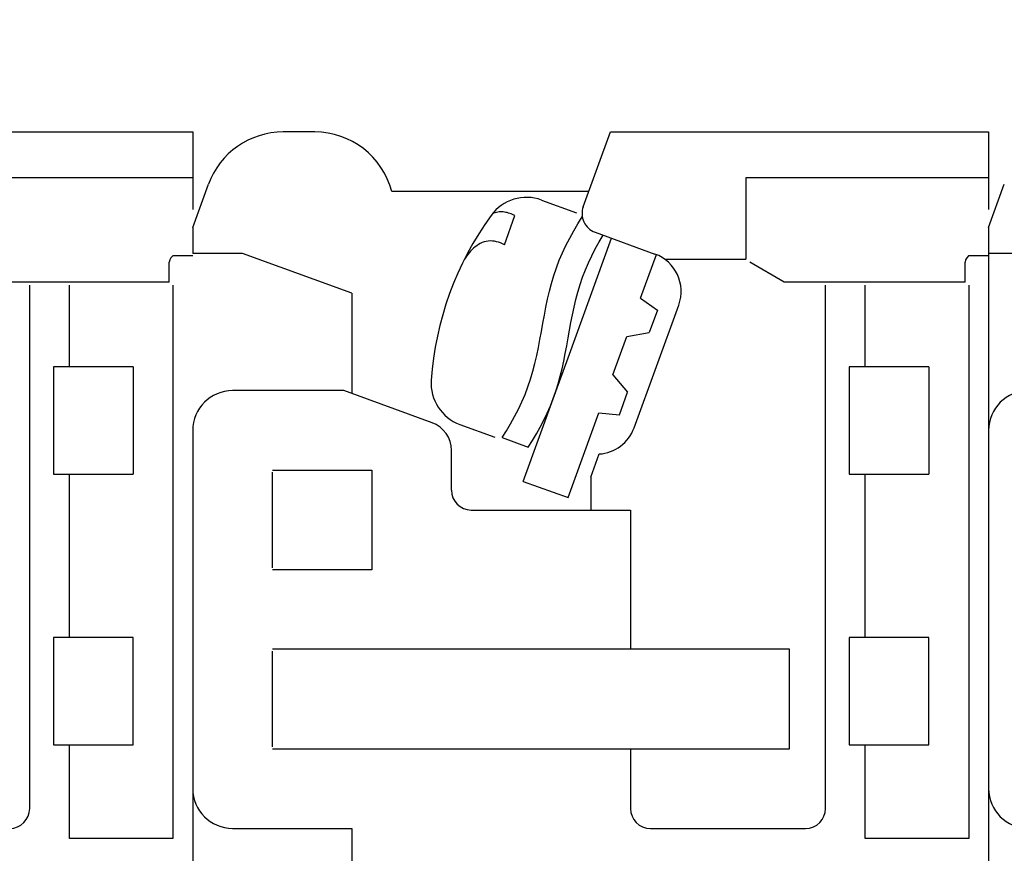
# Model space of a CAD drawing. Header units: inches. Extents: x 3 to 435, y 10 to 289.
# Tile 6 of 10: x 220 to 245, y 163 to 184. Entities that reach past the tile are written whole.
import ezdxf
from ezdxf import colors
from ezdxf.entities.mleader import LeaderData, LeaderLine
from ezdxf.math import Vec2, Vec3

# ---------------------------------------------------------------- set-up
doc = ezdxf.new("R2010")
doc.units = ezdxf.units.IN
doc.header["$LTSCALE"] = 10
doc.header["$MEASUREMENT"] = 0
doc.layers.add('DIMENSIONS', color=140, linetype='Continuous')
doc.dimstyles.get("Standard").update_dxf_attribs({"dimtxt": 3.5, "dimasz": 3.5, "dimexe": 2.5, "dimexo": 3.5, "dimgap": 1, "dimtad": 0, "dimtih": 1, "dimtoh": 1, "dimdec": 1, "dimzin": 0, "dimdsep": 46, "dimtxsty": 'Standard', "dimcen": 0, "dimadec": 0, "dimazin": 0, "dimtfac": 1, "dimtdec": 1, "dimtofl": 0, "dimtmove": 0, "dimatfit": 3, "dimfxl": 1, "dimtolj": 1, "dimtzin": 0, "dimarcsym": 0})

# ---------------------------------------------------------------- blocks, each defined once
blk = doc.blocks.new('*D332')
at = {"layer": 'DEFPOINTS', "color": 0, "transparency": 16777216}
for p in [(284.631, 213.887), (284.631, 177.097), (204.631, 174.097)]:
    blk.add_point(p, dxfattribs=at)
at = {"layer": 'DIMENSIONS', "color": 0, "lineweight": -2, "transparency": 16777216}
for p, q in [((204.631, 177.597), (204.631, 216.387)), ((284.631, 180.597), (284.631, 216.387)), ((208.131, 213.887), (236.631, 213.887)), ((281.131, 213.887), (252.631, 213.887))]:
    blk.add_line(p, q, dxfattribs=at)
at = {"layer": 'DIMENSIONS', "color": 0, "transparency": 16777216}
for points in [[(208.131, 214.47), (208.131, 213.303), (204.631, 213.887)], [(281.131, 214.47), (281.131, 213.303), (284.631, 213.887)]]:
    blk.add_solid(points, dxfattribs=at)
at = {"layer": 'DIMENSIONS', "color": 0, "transparency": 16777216, "char_height": 3.5, "attachment_point": 5}
for s, insert in [('\\A1;80.0', (244.631, 216.637)), ('\\A1;[3.15]', (244.631, 211.137))]:
    blk.add_mtext(s, dxfattribs=dict(at, insert=insert))
blk = doc.blocks.new('*D342')
at = {"layer": 'DEFPOINTS', "color": 0, "transparency": 16777216}
for p in [(215.128, 181.597), (190.076, 144.597), (225.819, 144.597)]:
    blk.add_point(p, dxfattribs=at)
at = {"layer": 'DIMENSIONS', "color": 0, "lineweight": -2, "transparency": 16777216}
for p, q in [((211.628, 181.597), (187.576, 181.597)), ((190.076, 178.097), (190.076, 168.597)), ((190.076, 148.097), (190.076, 157.597)), ((222.319, 144.597), (187.576, 144.597))]:
    blk.add_line(p, q, dxfattribs=at)
at = {"layer": 'DIMENSIONS', "color": 0, "transparency": 16777216}
for points in [[(189.493, 178.097), (190.659, 178.097), (190.076, 181.597)], [(189.493, 148.097), (190.659, 148.097), (190.076, 144.597)]]:
    blk.add_solid(points, dxfattribs=at)
at = {"layer": 'DIMENSIONS', "color": 0, "transparency": 16777216, "char_height": 3.5, "attachment_point": 5}
for s, insert in [('\\A1;37.0', (190.076, 165.847)), ('\\A1;[1.46]', (190.076, 160.347))]:
    blk.add_mtext(s, dxfattribs=dict(at, insert=insert))
blk = doc.blocks.new('*D330')
at = {"layer": 'DEFPOINTS', "color": 0, "transparency": 16777216}
for p in [(205.544, 185.097), (172.921, 141.097), (225.477, 141.097)]:
    blk.add_point(p, dxfattribs=at)
at = {"layer": 'DIMENSIONS', "color": 0, "lineweight": -2, "transparency": 16777216}
for p, q in [((202.044, 185.097), (170.421, 185.097)), ((172.921, 181.597), (172.921, 168.597)), ((172.921, 144.597), (172.921, 157.597)), ((221.977, 141.097), (170.421, 141.097))]:
    blk.add_line(p, q, dxfattribs=at)
at = {"layer": 'DIMENSIONS', "color": 0, "transparency": 16777216}
for points in [[(172.338, 181.597), (173.504, 181.597), (172.921, 185.097)], [(172.338, 144.597), (173.504, 144.597), (172.921, 141.097)]]:
    blk.add_solid(points, dxfattribs=at)
at = {"layer": 'DIMENSIONS', "color": 0, "transparency": 16777216, "char_height": 3.5, "attachment_point": 5}
for s, insert in [('\\A1;44.0', (172.921, 165.847)), ('\\A1;[1.73]', (172.921, 160.347))]:
    blk.add_mtext(s, dxfattribs=dict(at, insert=insert))

msp = doc.modelspace()

# ---------------------------------------------------------------- linework, layer by layer
for p, q in [((215.128, 181.597), (224.631, 181.597)), ((224.631, 181.597), (224.631, 179.647)), ((227.695, 181.597), (226.905, 181.597)), ((234.444, 179.718), (235.128, 181.597)), ((235.128, 181.597), (244.631, 181.597)), ((244.631, 181.597), (244.631, 179.647)), ((224.631, 180.447), (218.531, 180.447)), ((244.631, 180.447), (238.531, 180.447)), ((238.531, 180.447), (238.531, 178.397)), ((224.631, 179.197), (225.026, 180.281)), ((244.631, 179.197), (245.026, 180.281)), ((234.582, 180.097), (229.631, 180.097)), ((233.396, 179.886), (234.273, 179.567)), ((232.196, 179.558), (232.164, 179.545)), ((232.228, 179.568), (232.196, 179.558)), ((232.261, 179.576), (232.228, 179.568)), ((232.295, 179.583), (232.261, 179.576)), ((232.329, 179.587), (232.295, 179.583)), ((232.363, 179.588), (232.329, 179.587)), ((232.397, 179.588), (232.363, 179.588)), ((232.432, 179.586), (232.397, 179.588)), ((232.466, 179.582), (232.432, 179.586)), ((232.462, 178.763), (232.728, 179.494)), ((232.501, 179.577), (232.466, 179.582)), ((232.535, 179.569), (232.501, 179.577)), ((232.568, 179.56), (232.535, 179.569)), ((232.602, 179.55), (232.568, 179.56)), ((232.634, 179.537), (232.602, 179.55)), ((232.666, 179.524), (232.634, 179.537)), ((232.697, 179.509), (232.666, 179.524)), ((232.728, 179.494), (232.697, 179.509)), ((234.31, 179.287), (234.421, 179.46)), ((224.631, 179.197), (224.631, 178.547)), ((234.205, 179.111), (234.31, 179.287)), ((244.631, 179.197), (244.631, 163.097)), ((234.01, 178.748), (234.104, 178.931)), ((234.063, 175.919), (235.157, 178.926)), ((234.104, 178.931), (234.205, 179.111)), ((234.743, 179.077), (236.247, 178.529)), ((234.842, 178.835), (234.941, 179.005)), ((231.684, 178.673), (231.646, 178.637)), ((231.724, 178.707), (231.684, 178.673)), ((231.766, 178.739), (231.724, 178.707)), ((231.81, 178.768), (231.766, 178.739)), ((231.855, 178.793), (231.81, 178.768)), ((231.903, 178.816), (231.855, 178.793)), ((231.952, 178.833), (231.903, 178.816)), ((232.003, 178.847), (231.952, 178.833)), ((232.054, 178.855), (232.003, 178.847)), ((232.107, 178.858), (232.054, 178.855)), ((232.16, 178.856), (232.107, 178.858)), ((232.212, 178.85), (232.16, 178.856)), ((232.265, 178.84), (232.212, 178.85)), ((232.316, 178.825), (232.265, 178.84)), ((232.366, 178.807), (232.316, 178.825)), ((232.415, 178.786), (232.366, 178.807)), ((232.462, 178.763), (232.415, 178.786)), ((233.922, 178.562), (234.01, 178.748)), ((234.658, 178.488), (234.747, 178.663)), ((234.747, 178.663), (234.842, 178.835)), ((224.082, 178.437), (224.052, 178.38)), ((224.129, 178.488), (224.082, 178.437)), ((224.631, 178.488), (224.129, 178.488)), ((225.884, 178.547), (224.631, 178.547)), ((228.631, 177.547), (225.884, 178.547)), ((231.483, 178.433), (231.454, 178.389)), ((231.513, 178.476), (231.483, 178.433)), ((231.544, 178.518), (231.513, 178.476)), ((231.576, 178.559), (231.544, 178.518)), ((231.611, 178.599), (231.576, 178.559)), ((231.646, 178.637), (231.611, 178.599)), ((233.842, 178.374), (233.922, 178.562)), ((234.574, 178.31), (234.658, 178.488)), ((235.886, 177.42), (236.285, 178.515)), ((244.082, 178.437), (244.052, 178.38)), ((244.129, 178.488), (244.082, 178.437)), ((244.631, 178.488), (244.129, 178.488)), ((245.884, 178.547), (244.631, 178.547)), ((224.052, 178.38), (224.042, 178.322)), ((224.042, 177.822), (224.042, 178.322)), ((233.704, 177.988), (233.769, 178.182)), ((233.769, 178.182), (233.842, 178.374)), ((234.497, 178.129), (234.574, 178.31)), ((236.495, 178.397), (238.531, 178.397)), ((239.497, 177.822), (238.631, 178.322)), ((244.052, 178.38), (244.042, 178.322)), ((244.042, 177.822), (244.042, 178.322)), ((233.646, 177.792), (233.704, 177.988)), ((234.365, 177.76), (234.427, 177.946)), ((234.427, 177.946), (234.497, 178.129)), ((224.042, 177.822), (219.497, 177.822)), ((220.533, 164.597), (220.533, 177.747)), ((221.533, 175.697), (221.533, 177.747)), ((224.131, 177.747), (224.131, 163.847)), ((233.595, 177.594), (233.646, 177.792)), ((234.309, 177.572), (234.365, 177.76)), ((244.042, 177.822), (239.497, 177.822)), ((240.533, 164.597), (240.533, 177.747)), ((241.533, 175.697), (241.533, 177.747)), ((244.131, 177.747), (244.131, 163.847)), ((228.631, 177.547), (228.631, 175.023)), ((233.549, 177.394), (233.595, 177.594)), ((234.26, 177.383), (234.309, 177.572)), ((235.886, 177.42), (236.31, 177.123)), ((233.467, 176.992), (233.507, 177.193)), ((233.507, 177.193), (233.549, 177.394)), ((234.174, 177), (234.215, 177.192)), ((234.215, 177.192), (234.26, 177.383)), ((235.721, 174.162), (236.844, 177.248)), ((233.43, 176.789), (233.467, 176.992)), ((234.136, 176.807), (234.174, 177)), ((236.31, 177.123), (236.105, 176.559)), ((233.393, 176.587), (233.43, 176.789)), ((234.099, 176.614), (234.136, 176.807)), ((233.356, 176.385), (233.393, 176.587)), ((234.064, 176.42), (234.099, 176.614)), ((235.187, 175.498), (235.536, 176.459)), ((235.536, 176.459), (236.105, 176.559)), ((233.274, 175.982), (233.316, 176.183)), ((233.316, 176.183), (233.356, 176.385)), ((233.992, 176.033), (234.029, 176.226)), ((234.029, 176.226), (234.064, 176.42)), ((233.228, 175.782), (233.274, 175.982)), ((233.953, 175.84), (233.992, 176.033)), ((221.131, 175.697), (221.131, 172.997)), ((223.131, 175.697), (221.131, 175.697)), ((223.131, 175.697), (223.131, 172.997)), ((233.177, 175.584), (233.228, 175.782)), ((233.755, 175.073), (234.063, 175.919)), ((233.911, 175.648), (233.953, 175.84)), ((243.131, 175.697), (241.131, 175.697)), ((241.131, 175.697), (241.131, 172.997)), ((243.131, 175.697), (243.131, 172.997)), ((233.12, 175.388), (233.177, 175.584)), ((233.813, 175.269), (233.865, 175.458)), ((233.865, 175.458), (233.911, 175.648)), ((235.187, 175.498), (235.558, 175.056)), ((232.981, 175.002), (233.055, 175.194)), ((233.055, 175.194), (233.12, 175.388)), ((233.756, 175.082), (233.813, 175.269)), ((228.428, 175.097), (225.631, 175.097)), ((230.646, 174.289), (228.428, 175.097)), ((232.901, 174.814), (232.981, 175.002)), ((232.934, 172.818), (233.755, 175.073)), ((233.691, 174.897), (233.756, 175.082)), ((235.352, 174.492), (235.558, 175.056)), ((232.813, 174.628), (232.901, 174.814)), ((233.54, 174.534), (233.619, 174.714)), ((233.619, 174.714), (233.691, 174.897)), ((232.619, 174.265), (232.719, 174.445)), ((232.719, 174.445), (232.813, 174.628)), ((233.455, 174.357), (233.54, 174.534)), ((234.062, 172.408), (234.837, 174.537)), ((234.837, 174.537), (235.352, 174.492)), ((231.344, 174.248), (232.221, 173.929)), ((232.513, 174.089), (232.619, 174.265)), ((233.364, 174.182), (233.455, 174.357)), ((224.631, 174.097), (224.631, 163.097)), ((232.403, 173.916), (232.513, 174.089)), ((233.166, 173.842), (233.268, 174.011)), ((233.268, 174.011), (233.364, 174.182)), ((232.403, 173.916), (233.06, 173.677)), ((233.06, 173.677), (233.166, 173.842)), ((231.131, 172.597), (231.131, 173.597)), ((234.631, 172.921), (234.844, 173.506)), ((221.131, 172.997), (223.131, 172.997)), ((221.533, 168.897), (221.533, 172.997)), ((226.631, 173.097), (229.131, 173.097)), ((226.631, 170.647), (226.631, 173.047)), ((229.131, 173.097), (229.131, 170.597)), ((241.131, 172.997), (243.131, 172.997)), ((241.533, 168.897), (241.533, 172.997)), ((232.934, 172.818), (234.062, 172.408)), ((234.631, 172.921), (234.631, 172.097)), ((231.631, 172.097), (235.631, 172.097)), ((235.631, 172.097), (235.631, 168.597)), ((229.131, 170.597), (226.631, 170.597)), ((221.131, 168.897), (221.131, 166.197)), ((223.131, 168.897), (221.131, 168.897)), ((223.131, 166.197), (223.131, 168.897)), ((243.131, 168.897), (241.131, 168.897)), ((241.131, 168.897), (241.131, 166.197)), ((243.131, 166.197), (243.131, 168.897)), ((239.631, 168.597), (226.631, 168.597)), ((226.631, 166.147), (226.631, 168.547)), ((239.631, 166.097), (239.631, 168.597)), ((221.131, 166.197), (223.131, 166.197)), ((221.533, 163.847), (221.533, 166.197)), ((226.631, 166.097), (239.631, 166.097)), ((235.631, 166.097), (235.631, 164.597)), ((241.131, 166.197), (243.131, 166.197)), ((241.533, 163.847), (241.533, 166.197)), ((225.631, 164.097), (228.631, 164.097)), ((228.631, 164.097), (228.631, 163.097)), ((236.131, 164.097), (240.033, 164.097)), ((224.131, 163.847), (221.533, 163.847)), ((244.131, 163.847), (241.533, 163.847))]:
    msp.add_line(p, q)
for centre, radius, start, end in [((226.905, 179.597), 2, 90, 160), ((227.695, 179.597), 2, 14.4775, 90), ((233.02, 178.853), 1.1, 70, 144.0164), ((234.914, 179.547), 0.5, 160, 250), ((238.603, 174.798), 8, 144.0164, 175.9836), ((235.905, 177.59), 1, 340, 70), ((231.72, 175.282), 1.1, 175.9836, 250), ((225.631, 174.097), 1, 90, 180), ((245.631, 174.097), 1, 90, 180), ((230.394, 173.597), 0.737, 0, 70), ((234.782, 174.504), 1, 273.5782, 340), ((231.631, 172.597), 0.5, 180, 270), ((225.631, 165.097), 1, 180, 270), ((245.631, 165.097), 1, 180, 270), ((220.033, 164.597), 0.5, 270, 0), ((236.131, 164.597), 0.5, 180, 270), ((240.033, 164.597), 0.5, 270, 0)]:
    msp.add_arc(centre, radius, start, end)

# ---------------------------------------------------------------- dimensions: what is measured, and where the dimension line sits
at = {"layer": 'DIMENSIONS'}
dim = msp.add_linear_dim(base=(284.631, 213.887), p1=(204.631, 174.097), p2=(284.631, 177.097), dimstyle='Standard', override={"dimpost": '\\X'}, dxfattribs=at)
dim.commit()
dim.dimension.update_dxf_attribs({"geometry": '*D332', "text_midpoint": (244.631, 213.887)})
for base, p1, p2, picture, middle in [((172.921, 141.097), (205.544, 185.097), (225.477, 141.097), '*D330', (172.921, 163.097)), ((190.076, 144.597), (215.128, 181.597), (225.819, 144.597), '*D342', (190.076, 163.097))]:
    dim = msp.add_linear_dim(base=base, p1=p1, p2=p2, angle=90, dimstyle='Standard', override={"dimpost": '\\X'}, dxfattribs=at)
    dim.commit()
    dim.dimension.update_dxf_attribs({"geometry": picture, "text_midpoint": middle})

# ---------------------------------------------------------------- leaders
ml = msp.add_multileader_mtext('Standard', dxfattribs=at)
ml.set_content('RELEASE ARM', color=256)
ml.set_leader_properties()
ml.build(insert=Vec2(0, 0))
ml.multileader.update_dxf_attribs({"text_left_attachment_type": 2, "text_right_attachment_type": 2, "dogleg_length": 3, "arrow_head_size": 3.5})
ctx = ml.context
ctx.base_point, ctx.char_height, ctx.arrow_head_size, ctx.landing_gap_size, ctx.plane_origin = Vec3(218.298, 201.558), 3.5, 3.5, 3, Vec3(270.967, 183.051)
ctx.left_attachment, ctx.right_attachment, ctx.text_align_type = 2, 2, 2
notes = []
notes.append((ctx, [(0, (1, 1, 0), (264.631, 201.558), (-1, 0), 3, [(0, [(270.967, 183.051)], 0, [])])]))
ctx.mtext.insert, ctx.mtext.alignment, ctx.mtext.flow_direction = Vec3(258.631, 203.308), 3, 5
for ctx, leaders in notes:
    for number, flags, end, landing, length, lines in leaders:
        leader = LeaderData()
        leader.index, (leader.has_last_leader_line, leader.has_dogleg_vector, leader.attachment_direction) = number, flags
        leader.last_leader_point, leader.dogleg_vector, leader.dogleg_length = Vec3(end), Vec3(landing), length
        for number, points, colour, breaks in lines:
            line = LeaderLine()
            line.index, line.vertices, line.color, line.breaks = number, Vec3.list(points), colors.encode_raw_color(colour), breaks
            leader.lines.append(line)
        ctx.leaders.append(leader)

doc.saveas('drawing.dxf')
